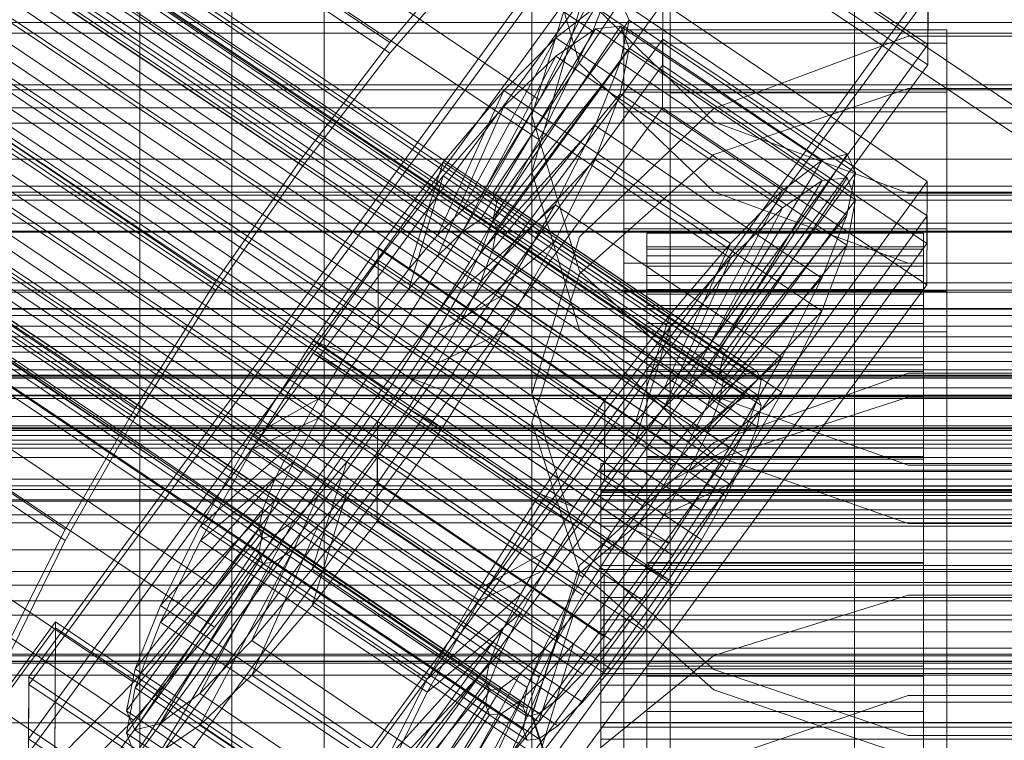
# Model space of a CAD drawing. Header units: millimetres. Extents: x -4738 to 65662, y -68080 to 6847.
# Tile 211 of 256: x -173 to -130, y -34553 to -34522. Entities that reach past the tile are written whole.
import ezdxf

# ---------------------------------------------------------------- set-up
doc = ezdxf.new("R2010")
doc.units = ezdxf.units.MM
for name, color, linetype, lineweight in [('COTAS_O', 1, 'Continuous', 0), ('COTAS_P', 1, 'Continuous', 0), ('frontal_briquetadora', 7, 'Continuous', 0), ('frontal_C01', 7, 'Continuous', 0), ('frontal_C02', 7, 'Continuous', 0), ('frontal_C03', 7, 'Continuous', 0), ('frontal_C04', 7, 'Continuous', 0), ('frontal_mezcladora', 7, 'Continuous', 0), ('frontal_secador', 7, 'Continuous', 0)]:
    doc.layers.add(name, color=color, linetype=linetype, lineweight=lineweight)
doc.dimstyles.new('R19_100', dxfattribs={"dimtxt": 250, "dimasz": 150, "dimexe": 150, "dimexo": 80, "dimgap": 100, "dimtad": 1, "dimtih": 1, "dimtoh": 1, "dimdsep": 46, "dimcen": 0.09, "dimadec": 0, "dimazin": 0, "dimtfac": 1, "dimtdec": 4, "dimtofl": 0, "dimtmove": 0, "dimatfit": 3, "dimfxl": 1, "dimtolj": 1, "dimtzin": 0, "dimarcsym": 0})

# ---------------------------------------------------------------- blocks, each defined once
blk = doc.blocks.new('DIM_R31_49')
at = {"layer": 'COTAS_P'}
for p, q in [((-150, -32300), (550, -32300)), ((550, -32300), (505, -32450)), ((550, -34900), (550, -32300)), ((550, -32300), (595, -32450)), ((550, -34900), (505, -34750)), ((550, -34900), (595, -34750)), ((-150, -34900), (550, -34900))]:
    blk.add_line(p, q, dxfattribs=at)
blk.add_text('2600 P', height=250, rotation=90, dxfattribs=at).set_placement((450, -33600))
blk = doc.blocks.new('DIM_R31_51')
at = {"layer": 'COTAS_O'}
for p, q in [((-650, -33700), (50, -33700)), ((50, -33700), (5, -33850)), ((50, -34900), (50, -33700)), ((50, -33700), (95, -33850)), ((50, -34900), (5, -34750)), ((50, -34900), (95, -34750)), ((-650, -34900), (50, -34900))]:
    blk.add_line(p, q, dxfattribs=at)
blk.add_text('1200 O', height=250, rotation=90, dxfattribs=at).set_placement((-50, -34300))
blk = doc.blocks.new('DIM_R31_52')
at = {"layer": 'COTAS_O'}
for p, q in [((-650, -34200), (-500, -34155)), ((650, -34200), (500, -34155)), ((-650, -34900), (-650, -34200)), ((-650, -34200), (650, -34200)), ((-650, -34200), (-500, -34245)), ((650, -34200), (500, -34245)), ((650, -34900), (650, -34200))]:
    blk.add_line(p, q, dxfattribs=at)
blk.add_text('1300 O', height=250, dxfattribs=at).set_placement((0, -34100))
blk = doc.blocks.new('DIM_R31_57')
at = {"layer": 'COTAS_P'}
for p, q in [((-305, -34680), (395, -34680)), ((395, -34680), (350, -34830)), ((395, -36000), (395, -34680)), ((395, -34680), (440, -34830)), ((395, -36000), (350, -35850)), ((395, -36000), (440, -35850)), ((-305, -36000), (395, -36000))]:
    blk.add_line(p, q, dxfattribs=at)
blk.add_text('1320 P', height=250, rotation=90, dxfattribs=at).set_placement((295, -35340))

msp = doc.modelspace()

# ---------------------------------------------------------------- linework, layer by layer
at = {"layer": 'frontal_briquetadora'}
for p, q in [((-164, -34454.149), (-164, -34674)), ((-160, -34674), (-160, -34454.149)), ((-160, -34478.149), (-160, -34698)), ((-160, -34703.142), (-160, -34483.291)), ((-160, -34483.291), (-160, -34691.652)), ((-160, -34698.08), (-160, -34489.719)), ((-160, -34489.719), (-160, -34692.717)), ((-168, -34689.16), (-168, -34492.29)), ((-164, -34695.288), (-164, -34492.29)), ((-160, -34695.288), (-160, -34492.29)), ((-160, -34492.29), (-160, -34689.16)), ((-168, -34497.432), (-168, -34694.302)), ((-160, -34694.302), (-160, -34497.432)), ((-160, -34526.043), (-160, -34510.982)), ((-160, -34524.321), (-160, -34513.861)), ((-160, -34514.607), (-160, -34530.029)), ((-160, -34515.062), (-160, -34529.165)), ((-160, -34515.099), (-160, -34530.501)), ((-160, -34530.972), (-160, -34515.589)), ((-160, -34516.984), (-160, -34526.011)), ((-151, -34517.123), (-151, -34528.769)), ((-151, -34517.123), (-148.92, -34524.071)), ((-151, -34526.331), (-148.92, -34519.58)), ((-143.094, -34526.603), (-148.92, -34520.952)), ((-160, -34521.811), (-160, -34531.565)), ((-151, -34528.769), (-148.92, -34521.752)), ((-134.674, -34522.89), (-143.094, -34526.023)), ((-125.326, -34522.89), (-134.674, -34522.89)), ((-148.92, -34524.071), (-143.093, -34529.643)), ((-160, -34528.587), (-160, -34524.321)), ((-143.093, -34528.025), (-134.673, -34525.158)), ((-134.673, -34525.158), (-125.327, -34525.158)), ((-160, -34526.011), (-160, -34528.587)), ((-160, -34536.502), (-160, -34526.043)), ((-143.094, -34526.023), (-148.92, -34531.596)), ((-151, -34526.331), (-151, -34538.419)), ((-148.92, -34533.082), (-151, -34526.331)), ((-134.674, -34529.704), (-143.094, -34526.603)), ((-148.92, -34533.192), (-143.093, -34528.025)), ((-148.92, -34535.648), (-151, -34528.769)), ((-160, -34529.165), (-160, -34538.192)), ((-143.093, -34529.643), (-134.673, -34532.735)), ((-125.326, -34529.704), (-134.674, -34529.704)), ((195, -34530), (-195, -34530)), ((-160, -34530.029), (-160, -34544.797)), ((-160, -34530.501), (-160, -34545.247)), ((-160, -34545.697), (-160, -34530.972)), ((-160, -34531.565), (-160, -34534.991)), ((-148.92, -34531.596), (-151, -34538.419)), ((-143.093, -34538.496), (-148.92, -34533.082)), ((-134.673, -34532.735), (-125.327, -34532.735)), ((-151, -34539.635), (-148.92, -34533.192)), ((-143.094, -34541.066), (-148.92, -34535.648)), ((-160, -34540.768), (-160, -34536.502)), ((195, -34537), (-195, -34537)), ((-134.674, -34537.508), (-143.094, -34540.51)), ((-125.326, -34537.508), (-134.674, -34537.508)), ((-160, -34538.192), (-160, -34540.768)), ((-151, -34538.419), (-148.92, -34545.1)), ((-134.673, -34541.501), (-143.093, -34538.496)), ((-134.673, -34538.552), (-143.093, -34541.275)), ((-125.327, -34538.552), (-134.673, -34538.552)), ((-151, -34539.635), (-151, -34552.363)), ((-151, -34539.635), (-148.92, -34546.078)), ((-143.094, -34540.51), (-148.92, -34545.844)), ((-134.674, -34544.034), (-143.094, -34541.066)), ((-143.093, -34541.275), (-148.92, -34546.182)), ((-125.327, -34541.501), (-134.673, -34541.501)), ((-125.326, -34544.034), (-134.674, -34544.034)), ((-160, -34544.797), (-160, -34558.872)), ((-148.92, -34545.1), (-143.094, -34550.353)), ((-160, -34545.247), (-160, -34559.3)), ((-160, -34559.728), (-160, -34545.697)), ((-148.92, -34545.844), (-151, -34552.363)), ((-148.92, -34546.182), (-151, -34552.301)), ((-148.92, -34546.078), (-143.093, -34551.244)), ((-143.093, -34549.754), (-134.673, -34547.13)), ((-134.673, -34547.13), (-125.327, -34547.13)), ((-148.92, -34554.481), (-143.093, -34549.754)), ((-143.094, -34550.353), (-134.674, -34553.23)), ((-143.094, -34554.358), (-134.674, -34551.493)), ((-143.093, -34551.244), (-134.673, -34554.112)), ((-134.674, -34551.493), (-125.326, -34551.493)), ((-151, -34552.301), (-151, -34565.638)), ((-151, -34552.301), (-148.92, -34558.42)), ((-148.92, -34558.731), (-151, -34552.363)), ((-134.674, -34553.23), (-125.326, -34553.23))]:
    msp.add_line(p, q, dxfattribs=at)
at = {"layer": 'frontal_C01'}
for p, q in [((-355.53, -34393.324), (-141.731, -34537.552)), ((-355.017, -34393.2), (-141.218, -34537.429)), ((-354.844, -34393.587), (-141.045, -34537.815)), ((-356.348, -34393.95), (-142.549, -34538.178)), ((-355.022, -34394.456), (-141.224, -34538.685)), ((-357.415, -34395.034), (-143.617, -34539.262)), ((-355.541, -34395.751), (-141.742, -34539.979)), ((-358.659, -34396.503), (-144.861, -34540.732)), ((-356.363, -34397.381), (-142.565, -34541.61)), ((-146.196, -34542.486), (-359.995, -34398.258)), ((-341.461, -34398.832), (-157.152, -34523.166)), ((-357.434, -34399.237), (-143.635, -34543.465)), ((-361.332, -34400.177), (-147.533, -34544.406)), ((-358.68, -34401.191), (-144.881, -34545.419)), ((-334.981, -34401.309), (-150.672, -34525.644)), ((-362.578, -34402.132), (-148.779, -34546.36)), ((-360.017, -34403.111), (-146.218, -34547.339)), ((-363.648, -34403.987), (-149.85, -34548.216)), ((-160.922, -34528.118), (-345.231, -34403.783)), ((-361.352, -34404.865), (-147.554, -34549.093)), ((-364.471, -34405.618), (-150.672, -34549.846)), ((-362.596, -34406.335), (-148.798, -34550.563)), ((-338.003, -34406.546), (-153.694, -34530.881)), ((-364.989, -34406.912), (-151.191, -34551.14)), ((-363.664, -34407.419), (-149.865, -34551.647)), ((-365.168, -34407.782), (-151.369, -34552.01)), ((-364.995, -34408.168), (-151.196, -34552.396)), ((-364.482, -34408.044), (-150.683, -34552.273)), ((-349.002, -34409.201), (-164.693, -34533.535)), ((-341.52, -34412.061), (-157.211, -34536.396)), ((-352.519, -34414.716), (-168.21, -34539.051)), ((-345.291, -34417.479), (-160.982, -34541.814)), ((-355.541, -34419.953), (-171.232, -34544.288)), ((-349.061, -34422.43), (-164.752, -34546.765)), ((-352.572, -34426.577), (-168.263, -34550.912)), ((-355.584, -34429.638), (-171.275, -34553.972)), ((-228.298, -34459.66), (-130, -34525.972)), ((-172.809, -34550.677), (-145.277, -34512.823)), ((-145.289, -34515.519), (-172.821, -34553.374)), ((-133.821, -34523.256), (-145.289, -34515.519)), ((-157.152, -34523.166), (-153.641, -34519.019)), ((-133.809, -34520.559), (-161.341, -34558.414)), ((-133.809, -34520.559), (-133.821, -34523.256)), ((-148.35, -34521.042), (-150.672, -34525.644)), ((-172.847, -34559.305), (-145.315, -34521.451)), ((-152.686, -34529.692), (-147.143, -34521.377)), ((-147.143, -34521.377), (-137.313, -34528.008)), ((-146.777, -34522.192), (-147.143, -34521.377)), ((-145.327, -34524.147), (-145.315, -34521.451)), ((-145.315, -34521.451), (-133.847, -34529.187)), ((-153.199, -34529.816), (-148.226, -34521.638)), ((-148.226, -34521.638), (-149.953, -34522.959)), ((-148.226, -34521.638), (-138.396, -34528.269)), ((-152.513, -34530.078), (-146.777, -34522.192)), ((-147.155, -34524.029), (-146.777, -34522.192)), ((-146.777, -34522.192), (-136.948, -34528.823)), ((-147, -34525.318), (-147, -34522.621)), ((-147, -34522.621), (-133, -34522.621)), ((-147, -34568.844), (-147, -34522.621)), ((-133, -34522.621), (-133, -34525.318)), ((-133, -34522.621), (-133, -34568.844)), ((-161.353, -34561.11), (-133.821, -34523.256)), ((-160.922, -34528.118), (-157.152, -34523.166)), ((-154.017, -34530.441), (-149.953, -34522.959)), ((-149.953, -34522.959), (-152.207, -34525.248)), ((-149.953, -34522.959), (-140.123, -34529.59)), ((-145.327, -34524.147), (-172.859, -34562.001)), ((-152.692, -34530.948), (-147.155, -34524.029)), ((-148.249, -34526.761), (-147.155, -34524.029)), ((-147.155, -34524.029), (-137.325, -34530.66)), ((-133.859, -34531.883), (-145.327, -34524.147)), ((-155.085, -34531.526), (-152.207, -34525.248)), ((-152.207, -34525.248), (-154.833, -34528.35)), ((-152.207, -34525.248), (-142.377, -34531.879)), ((-133, -34525.318), (-147, -34525.318)), ((-147, -34525.318), (-147, -34571.54)), ((-133, -34571.54), (-133, -34525.318)), ((-150.672, -34525.644), (-153.694, -34530.881)), ((-153.21, -34532.243), (-148.249, -34526.761)), ((-149.985, -34530.203), (-148.249, -34526.761)), ((-148.249, -34526.761), (-138.419, -34533.392)), ((-137.313, -34528.008), (-142.856, -34536.323)), ((-138.396, -34528.269), (-137.313, -34528.008)), ((-137.313, -34528.008), (-136.948, -34528.823)), ((-164.693, -34533.535), (-160.922, -34528.118)), ((-154.833, -34528.35), (-157.653, -34532.053)), ((-156.329, -34532.995), (-154.833, -34528.35)), ((-154.833, -34528.35), (-145.003, -34534.981)), ((-138.396, -34528.269), (-143.369, -34536.447)), ((-140.123, -34529.59), (-138.396, -34528.269)), ((-136.948, -34528.823), (-142.683, -34536.71)), ((-136.948, -34528.823), (-137.325, -34530.66)), ((-133.847, -34529.187), (-161.379, -34567.042)), ((-133.847, -34529.187), (-133.859, -34531.883)), ((-153.199, -34529.816), (-152.686, -34529.692)), ((-142.856, -34536.323), (-152.686, -34529.692)), ((-152.686, -34529.692), (-152.513, -34530.078)), ((-140.123, -34529.59), (-144.188, -34537.073)), ((-142.377, -34531.879), (-140.123, -34529.59)), ((-154.017, -34530.441), (-153.199, -34529.816)), ((-143.369, -34536.447), (-153.199, -34529.816)), ((-152.513, -34530.078), (-152.692, -34530.948)), ((-142.683, -34536.71), (-152.513, -34530.078)), ((-155.085, -34531.526), (-154.017, -34530.441)), ((-154.033, -34533.873), (-149.985, -34530.203)), ((-144.188, -34537.073), (-154.017, -34530.441)), ((-152.246, -34534.121), (-149.985, -34530.203)), ((-149.985, -34530.203), (-140.156, -34536.834)), ((-153.694, -34530.881), (-157.211, -34536.396)), ((-152.692, -34530.948), (-153.21, -34532.243)), ((-142.862, -34537.58), (-152.692, -34530.948)), ((-137.325, -34530.66), (-142.862, -34537.58)), ((-137.325, -34530.66), (-138.419, -34533.392)), ((430, -34531.343), (-430, -34531.343)), ((-147, -34533.945), (-147, -34531.249)), ((-147, -34531.249), (-133, -34531.249)), ((-147, -34577.472), (-147, -34531.249)), ((-146, -34541.432), (-146, -34531.433)), ((-146, -34531.433), (-146, -34532.025)), ((-146, -34531.433), (-134, -34531.433)), ((-146, -34532.135), (-146, -34531.433)), ((-134, -34532.025), (-134, -34531.433)), ((-134, -34531.433), (-134, -34541.432)), ((-134, -34531.433), (-134, -34532.135)), ((-133, -34531.249), (-133, -34533.945)), ((-133, -34531.249), (-133, -34577.472)), ((-156.329, -34532.995), (-155.085, -34531.526)), ((-145.255, -34538.157), (-155.085, -34531.526)), ((-161.391, -34569.738), (-133.859, -34531.883)), ((-157.653, -34532.053), (-160.474, -34536.106)), ((-157.653, -34532.053), (-157.665, -34534.75)), ((-147.823, -34538.685), (-157.653, -34532.053)), ((-153.21, -34532.243), (-154.033, -34533.873)), ((-143.38, -34538.874), (-153.21, -34532.243)), ((-146, -34541.713), (-146, -34532.025)), ((-146, -34532.025), (-146, -34533.872)), ((-146, -34532.025), (-134, -34532.025)), ((-146, -34541.765), (-146, -34532.135)), ((-146, -34532.135), (-134, -34532.135)), ((-146, -34534.085), (-146, -34532.135)), ((-142.377, -34531.879), (-145.255, -34538.157)), ((-145.003, -34534.981), (-142.377, -34531.879)), ((-134, -34533.872), (-134, -34532.025)), ((-134, -34532.025), (-134, -34541.713)), ((-134, -34532.135), (-134, -34541.765)), ((-134, -34532.135), (-134, -34534.085)), ((-157.665, -34534.75), (-156.329, -34532.995)), ((-146.499, -34539.626), (-156.329, -34532.995)), ((-168.21, -34539.051), (-164.693, -34533.535)), ((-138.419, -34533.392), (-143.38, -34538.874)), ((-138.419, -34533.392), (-140.156, -34536.834)), ((-154.033, -34533.873), (-155.103, -34535.729)), ((-144.203, -34540.504), (-154.033, -34533.873)), ((-133, -34533.945), (-147, -34533.945)), ((-147, -34533.945), (-147, -34580.168)), ((-146, -34542.588), (-146, -34533.872)), ((-146, -34533.872), (-146, -34536.847)), ((-146, -34533.872), (-134, -34533.872)), ((-134, -34536.847), (-134, -34533.872)), ((-134, -34533.872), (-134, -34542.588)), ((-133, -34580.168), (-133, -34533.945)), ((-155.103, -34535.729), (-152.246, -34534.121)), ((-154.877, -34538.246), (-152.246, -34534.121)), ((-152.246, -34534.121), (-142.416, -34540.752)), ((-146, -34542.688), (-146, -34534.085)), ((-146, -34534.085), (-134, -34534.085)), ((-146, -34537.148), (-146, -34534.085)), ((-134, -34534.085), (-134, -34542.688)), ((-134, -34534.085), (-134, -34537.148)), ((-159.001, -34536.669), (-157.665, -34534.75)), ((-157.665, -34534.75), (-147.835, -34541.381)), ((-147.823, -34538.685), (-145.003, -34534.981)), ((-145.003, -34534.981), (-146.499, -34539.626)), ((-160.474, -34536.106), (-163.105, -34540.232)), ((-159.001, -34536.669), (-160.474, -34536.106)), ((-160.474, -34536.106), (-150.644, -34542.737)), ((-155.103, -34535.729), (-156.35, -34537.683)), ((-145.274, -34542.36), (-155.103, -34535.729)), ((430, -34536.343), (-430, -34536.343)), ((-157.211, -34536.396), (-160.982, -34541.814)), ((-143.369, -34536.447), (-144.188, -34537.073)), ((-142.856, -34536.323), (-143.369, -34536.447)), ((-142.683, -34536.71), (-142.856, -34536.323)), ((-160.247, -34538.624), (-159.001, -34536.669)), ((-149.171, -34543.301), (-159.001, -34536.669)), ((-146, -34543.997), (-146, -34536.847)), ((-146, -34536.847), (-146, -34540.748)), ((-146, -34536.847), (-134, -34536.847)), ((-140.156, -34536.834), (-144.203, -34540.504)), ((-142.862, -34537.58), (-142.683, -34536.71)), ((-140.156, -34536.834), (-142.416, -34540.752)), ((-134, -34540.748), (-134, -34536.847)), ((-134, -34536.847), (-134, -34543.997)), ((-146, -34544.139), (-146, -34537.148)), ((-146, -34537.148), (-134, -34537.148)), ((-146, -34541.116), (-146, -34537.148)), ((-144.188, -34537.073), (-145.255, -34538.157)), ((-134, -34537.148), (-134, -34544.139)), ((-134, -34537.148), (-134, -34541.116)), ((-156.35, -34537.683), (-157.686, -34539.603)), ((-156.35, -34537.683), (-154.877, -34538.246)), ((-146.52, -34544.314), (-156.35, -34537.683)), ((-143.38, -34538.874), (-142.862, -34537.58)), ((-142.549, -34538.178), (-141.731, -34537.552)), ((-141.731, -34537.552), (-141.218, -34537.429)), ((-141.045, -34537.815), (-141.224, -34538.685)), ((-141.218, -34537.429), (-141.045, -34537.815)), ((-157.698, -34542.299), (-154.877, -34538.246)), ((-154.877, -34538.246), (-145.047, -34544.877)), ((-145.255, -34538.157), (-146.499, -34539.626)), ((-143.617, -34539.262), (-142.549, -34538.178)), ((-160.247, -34538.624), (-163.105, -34540.232)), ((-161.318, -34540.479), (-160.247, -34538.624)), ((-150.417, -34545.255), (-160.247, -34538.624)), ((-150.644, -34542.737), (-147.823, -34538.685)), ((-147.835, -34541.381), (-147.823, -34538.685)), ((-141.224, -34538.685), (-141.742, -34539.979)), ((-171.232, -34544.288), (-168.21, -34539.051)), ((-144.203, -34540.504), (-143.38, -34538.874)), ((-144.861, -34540.732), (-143.617, -34539.262)), ((-157.686, -34539.603), (-159.022, -34541.357)), ((-157.686, -34539.603), (-157.698, -34542.299)), ((-147.856, -34546.234), (-157.686, -34539.603)), ((-146.499, -34539.626), (-147.835, -34541.381)), ((-141.742, -34539.979), (-142.565, -34541.61)), ((-163.105, -34540.232), (-165.365, -34544.149)), ((-163.105, -34540.232), (-153.275, -34546.863)), ((-161.318, -34540.479), (-165.365, -34544.149)), ((-162.14, -34542.11), (-161.318, -34540.479)), ((-151.488, -34547.11), (-161.318, -34540.479)), ((-146.196, -34542.486), (-144.861, -34540.732)), ((-146, -34545.845), (-146, -34540.748)), ((-146, -34540.748), (-146, -34545.309)), ((-146, -34540.748), (-134, -34540.748)), ((-145.274, -34542.36), (-144.203, -34540.504)), ((-142.416, -34540.752), (-145.274, -34542.36)), ((-142.416, -34540.752), (-145.047, -34544.877)), ((-134, -34545.309), (-134, -34540.748)), ((-134, -34540.748), (-134, -34545.845)), ((-146, -34546.019), (-146, -34541.116)), ((-146, -34541.116), (-134, -34541.116)), ((-146, -34545.72), (-146, -34541.116)), ((-134, -34541.116), (-134, -34546.019)), ((-134, -34541.116), (-134, -34545.72)), ((-159.022, -34541.357), (-160.518, -34546.002)), ((-159.022, -34541.357), (-160.266, -34542.826)), ((-149.192, -34547.988), (-159.022, -34541.357)), ((-147.835, -34541.381), (-149.171, -34543.301)), ((-148, -34541.765), (-148, -34541.432)), ((-148, -34541.432), (-148, -34541.713)), ((-148, -34541.432), (148, -34541.432)), ((-146, -34541.713), (-146, -34541.432)), ((-134, -34541.432), (-146, -34541.432)), ((-146, -34541.432), (-146, -34541.765)), ((-142.565, -34541.61), (-143.635, -34543.465)), ((-134, -34541.432), (-134, -34541.713)), ((-134, -34541.765), (-134, -34541.432)), ((-162.14, -34542.11), (-167.102, -34547.591)), ((-160.982, -34541.814), (-164.752, -34546.765)), ((-162.659, -34543.404), (-162.14, -34542.11)), ((-152.311, -34548.741), (-162.14, -34542.11)), ((-148, -34541.713), (-148, -34542.588)), ((-148, -34541.713), (148, -34541.713)), ((-148, -34542.688), (-148, -34541.765)), ((-148, -34541.765), (148, -34541.765)), ((-146, -34542.588), (-146, -34541.713)), ((-134, -34541.713), (-146, -34541.713)), ((-134, -34541.765), (-146, -34541.765)), ((-146, -34541.765), (-146, -34542.688)), ((-134, -34541.713), (-134, -34542.588)), ((-134, -34542.688), (-134, -34541.765)), ((-160.518, -34546.002), (-157.698, -34542.299)), ((-157.698, -34542.299), (-147.868, -34548.93)), ((-147.533, -34544.406), (-146.196, -34542.486)), ((-146.52, -34544.314), (-145.274, -34542.36)), ((-160.266, -34542.826), (-163.144, -34549.105)), ((-160.266, -34542.826), (-161.333, -34543.911)), ((-150.436, -34549.458), (-160.266, -34542.826)), ((-153.275, -34546.863), (-150.644, -34542.737)), ((-150.644, -34542.737), (-149.171, -34543.301)), ((-148, -34542.588), (-148, -34543.997)), ((-148, -34542.588), (148, -34542.588)), ((-148, -34544.139), (-148, -34542.688)), ((-148, -34542.688), (148, -34542.688)), ((-146, -34543.997), (-146, -34542.588)), ((-134, -34542.588), (-146, -34542.588)), ((-134, -34542.688), (-146, -34542.688)), ((-146, -34542.688), (-146, -34544.139)), ((-134, -34542.588), (-134, -34543.997)), ((-134, -34544.139), (-134, -34542.688)), ((-149.171, -34543.301), (-150.417, -34545.255)), ((-162.659, -34543.404), (-168.196, -34550.324)), ((-162.837, -34544.274), (-162.659, -34543.404)), ((-152.829, -34550.035), (-162.659, -34543.404)), ((-143.635, -34543.465), (-144.881, -34545.419)), ((-165.365, -34544.149), (-167.102, -34547.591)), ((-161.333, -34543.911), (-165.397, -34551.394)), ((-165.365, -34544.149), (-155.535, -34550.78)), ((-161.333, -34543.911), (-162.151, -34544.536)), ((-151.503, -34550.542), (-161.333, -34543.911)), ((-148, -34543.997), (-148, -34545.845)), ((-148, -34543.997), (148, -34543.997)), ((-148, -34546.019), (-148, -34544.139)), ((-148, -34544.139), (148, -34544.139)), ((-146, -34545.845), (-146, -34543.997)), ((-134, -34543.997), (-146, -34543.997)), ((-134, -34544.139), (-146, -34544.139)), ((-146, -34544.139), (-146, -34546.019)), ((-134, -34543.997), (-134, -34545.845)), ((-134, -34546.019), (-134, -34544.139)), ((-173.554, -34548.889), (-171.232, -34544.288)), ((-162.837, -34544.274), (-168.573, -34552.16)), ((-162.664, -34544.66), (-168.208, -34552.975)), ((-162.151, -34544.536), (-167.125, -34552.714)), ((-162.664, -34544.66), (-162.837, -34544.274)), ((-153.008, -34550.905), (-162.837, -34544.274)), ((-162.151, -34544.536), (-162.664, -34544.66)), ((-152.835, -34551.291), (-162.664, -34544.66)), ((-152.321, -34551.167), (-162.151, -34544.536)), ((-148.779, -34546.36), (-147.533, -34544.406)), ((-147.856, -34546.234), (-146.52, -34544.314)), ((-145.047, -34544.877), (-146.52, -34544.314)), ((-145.047, -34544.877), (-147.868, -34548.93)), ((-153.275, -34546.863), (-150.417, -34545.255)), ((-150.417, -34545.255), (-151.488, -34547.11)), ((-144.881, -34545.419), (-146.218, -34547.339)), ((-146, -34545.309), (-146, -34548.005)), ((-134, -34545.309), (-146, -34545.309)), ((-146, -34545.309), (-146, -34550.219)), ((-134, -34548.005), (-134, -34545.309)), ((-134, -34550.219), (-134, -34545.309)), ((-148, -34545.845), (-148, -34548.005)), ((-148, -34545.845), (148, -34545.845)), ((-146, -34548.2), (-146, -34545.72)), ((-146, -34545.72), (-134, -34545.72)), ((-146, -34550.644), (-146, -34545.72)), ((-146, -34548.005), (-146, -34545.845)), ((-134, -34545.845), (-146, -34545.845)), ((-134, -34545.72), (-134, -34548.2)), ((-134, -34545.72), (-134, -34550.644)), ((-134, -34545.845), (-134, -34548.005)), ((-163.144, -34549.105), (-160.518, -34546.002)), ((-160.518, -34546.002), (-150.688, -34552.634)), ((-149.85, -34548.216), (-148.779, -34546.36)), ((-149.192, -34547.988), (-147.856, -34546.234)), ((-148, -34548.2), (-148, -34546.019)), ((-148, -34546.019), (148, -34546.019)), ((-147.868, -34548.93), (-147.856, -34546.234)), ((-134, -34546.019), (-146, -34546.019)), ((-146, -34546.019), (-146, -34548.2)), ((-134, -34548.2), (-134, -34546.019)), ((-164.752, -34546.765), (-168.263, -34550.912)), ((-155.535, -34550.78), (-153.275, -34546.863)), ((-155.535, -34550.78), (-151.488, -34547.11)), ((-151.488, -34547.11), (-152.311, -34548.741)), ((-167.102, -34547.591), (-168.196, -34550.324)), ((-167.102, -34547.591), (-157.272, -34554.223)), ((-146.218, -34547.339), (-147.554, -34549.093)), ((-150.688, -34552.634), (-149.192, -34547.988)), ((-150.436, -34549.458), (-149.192, -34547.988)), ((-148, -34548.005), (-148, -34550.331)), ((148, -34548.005), (-148, -34548.005)), ((-146, -34548.005), (-134, -34548.005)), ((-146, -34550.331), (-146, -34548.005)), ((-134, -34548.005), (-134, -34550.331)), ((-177.394, -34556.178), (-171.658, -34548.291)), ((-171.715, -34561.233), (-171.658, -34548.291)), ((-171.658, -34548.291), (-160.19, -34556.028)), ((-150.672, -34549.846), (-149.85, -34548.216)), ((-148, -34550.532), (-148, -34548.2)), ((-148, -34548.2), (148, -34548.2)), ((-134, -34548.2), (-146, -34548.2)), ((-146, -34548.2), (-146, -34550.532)), ((-134, -34550.532), (-134, -34548.2)), ((-157.272, -34554.223), (-152.311, -34548.741)), ((-152.311, -34548.741), (-152.829, -34550.035)), ((-147.868, -34548.93), (-150.688, -34552.634)), ((-165.397, -34551.394), (-163.144, -34549.105)), ((-163.144, -34549.105), (-153.314, -34555.736)), ((-147.554, -34549.093), (-148.798, -34550.563)), ((-153.314, -34555.736), (-150.436, -34549.458)), ((-151.503, -34550.542), (-150.436, -34549.458)), ((-158.366, -34556.955), (-152.829, -34550.035)), ((-152.829, -34550.035), (-153.008, -34550.905)), ((-151.191, -34551.14), (-150.672, -34549.846)), ((-146, -34550.331), (-146, -34550.219)), ((-146, -34550.219), (-146, -34555.143)), ((-146, -34550.219), (-134, -34550.219)), ((-134, -34555.143), (-134, -34550.219)), ((-134, -34550.219), (-134, -34550.331)), ((-168.196, -34550.324), (-168.573, -34552.16)), ((-168.196, -34550.324), (-158.366, -34556.955)), ((-155.567, -34558.025), (-151.503, -34550.542)), ((-152.321, -34551.167), (-151.503, -34550.542)), ((-148.798, -34550.563), (-149.865, -34551.647)), ((-148, -34550.331), (-148, -34552.664)), ((-148, -34550.331), (148, -34550.331)), ((-148, -34552.858), (-148, -34550.532)), ((-148, -34550.532), (148, -34550.532)), ((-146, -34552.664), (-146, -34550.331)), ((-134, -34550.331), (-146, -34550.331)), ((-146, -34550.532), (-146, -34550.644)), ((-134, -34550.532), (-146, -34550.532)), ((-146, -34550.532), (-146, -34552.858)), ((-146, -34550.644), (-134, -34550.644)), ((-146, -34555.554), (-146, -34550.644)), ((-134, -34550.331), (-134, -34552.664)), ((-134, -34550.644), (-134, -34550.532)), ((-134, -34552.858), (-134, -34550.532)), ((-134, -34550.644), (-134, -34555.554)), ((-172.809, -34550.677), (-172.821, -34553.374)), ((-161.341, -34558.414), (-172.809, -34550.677)), ((-168.263, -34550.912), (-171.275, -34553.972)), ((-158.743, -34558.791), (-153.008, -34550.905)), ((-157.272, -34554.223), (-155.535, -34550.78)), ((-153.008, -34550.905), (-152.835, -34551.291)), ((-167.125, -34552.714), (-165.397, -34551.394)), ((-165.397, -34551.394), (-155.567, -34558.025)), ((-158.378, -34559.607), (-152.835, -34551.291)), ((-157.295, -34559.345), (-152.321, -34551.167)), ((-152.835, -34551.291), (-152.321, -34551.167)), ((-151.369, -34552.01), (-151.191, -34551.14)), ((-149.865, -34551.647), (-150.683, -34552.273)), ((-168.573, -34552.16), (-168.208, -34552.975)), ((-168.573, -34552.16), (-158.743, -34558.791)), ((-151.196, -34552.396), (-151.369, -34552.01)), ((-150.683, -34552.273), (-151.196, -34552.396)), ((-168.208, -34552.975), (-167.125, -34552.714)), ((-167.125, -34552.714), (-157.295, -34559.345)), ((-150.688, -34552.634), (-153.314, -34555.736)), ((-148, -34552.664), (-148, -34554.844)), ((-148, -34552.664), (148, -34552.664)), ((-146, -34554.844), (-146, -34552.664)), ((-146, -34552.664), (-146, -34555.143)), ((-134, -34552.664), (-146, -34552.664)), ((-134, -34555.143), (-134, -34552.664)), ((-134, -34552.664), (-134, -34554.844)), ((-168.208, -34552.975), (-158.378, -34559.607)), ((-148, -34555.019), (-148, -34552.858)), ((-148, -34552.858), (148, -34552.858)), ((-146, -34552.858), (-146, -34555.554)), ((-134, -34552.858), (-146, -34552.858)), ((-146, -34552.858), (-146, -34555.019)), ((-134, -34555.554), (-134, -34552.858)), ((-134, -34555.019), (-134, -34552.858)), ((-172.821, -34553.374), (-161.353, -34561.11))]:
    msp.add_line(p, q, dxfattribs=at)
at = {"layer": 'frontal_C02'}
for p, q in [((-355.53, -34395.528), (-141.731, -34538.504)), ((-355.017, -34395.472), (-141.218, -34538.448)), ((-354.844, -34395.927), (-141.045, -34538.902)), ((-356.348, -34396.091), (-142.549, -34539.066)), ((-355.022, -34396.861), (-141.224, -34539.836)), ((-357.415, -34397.122), (-143.617, -34540.097)), ((-358.659, -34398.55), (-144.861, -34541.526)), ((-355.541, -34398.211), (-141.742, -34541.186)), ((-332.659, -34399.413), (-148.35, -34522.667)), ((-356.363, -34399.884), (-142.565, -34542.86)), ((-146.196, -34543.255), (-359.995, -34400.28)), ((-341.461, -34400.371), (-157.152, -34523.626)), ((-357.434, -34401.768), (-143.635, -34544.743)), ((-361.332, -34402.192), (-147.533, -34545.168)), ((-358.68, -34403.733), (-144.881, -34546.708)), ((-362.578, -34404.157), (-148.779, -34547.132)), ((-334.981, -34404.136), (-150.672, -34527.39)), ((-160.922, -34528.507), (-345.231, -34405.252)), ((-360.017, -34405.645), (-146.218, -34548.62)), ((-363.648, -34406.04), (-149.85, -34549.016)), ((-361.352, -34407.374), (-147.554, -34550.35)), ((-364.471, -34407.714), (-150.672, -34550.689)), ((-362.596, -34408.803), (-148.798, -34551.779)), ((-364.989, -34409.064), (-151.191, -34552.039)), ((-338.003, -34409.451), (-153.694, -34532.706)), ((-365.168, -34409.998), (-151.369, -34552.973)), ((-363.664, -34409.834), (-149.865, -34552.809)), ((-364.995, -34410.452), (-151.196, -34553.428)), ((-364.482, -34410.397), (-150.683, -34553.372)), ((-349.002, -34410.649), (-164.693, -34533.904)), ((-341.52, -34414.996), (-157.211, -34538.251)), ((-352.519, -34416.194), (-168.21, -34539.449)), ((-345.291, -34420.393), (-160.982, -34543.648)), ((-355.541, -34421.51), (-171.232, -34544.764)), ((-349.061, -34425.274), (-164.752, -34548.529)), ((-352.572, -34429.307), (-168.263, -34552.561)), ((-228.298, -34461.426), (-130, -34527.162)), ((-172.809, -34551.005), (-145.277, -34513.482)), ((-145.289, -34516.463), (-172.821, -34553.985)), ((-133.821, -34524.132), (-145.289, -34516.463)), ((-146.887, -34518.858), (-148.35, -34522.667)), ((-157.152, -34523.626), (-153.641, -34519.593)), ((-133.809, -34521.151), (-161.341, -34558.674)), ((-133.809, -34521.151), (-133.821, -34524.132)), ((-152.686, -34530.779), (-147.143, -34522.456)), ((-147.143, -34522.456), (-148.226, -34522.574)), ((-147.143, -34522.456), (-137.313, -34529.03)), ((-146.777, -34523.416), (-147.143, -34522.456)), ((-153.199, -34530.834), (-148.226, -34522.574)), ((-148.35, -34522.667), (-150.672, -34527.39)), ((-148.226, -34522.574), (-149.953, -34523.762)), ((-148.226, -34522.574), (-138.396, -34529.148)), ((-172.847, -34560.542), (-145.315, -34523.02)), ((-147, -34526.174), (-147, -34523.194)), ((-147, -34523.194), (-133, -34523.194)), ((-147, -34569.012), (-147, -34523.194)), ((-145.327, -34526), (-145.315, -34523.02)), ((-145.315, -34523.02), (-133.847, -34530.689)), ((-133, -34523.194), (-133, -34526.174)), ((-133, -34523.194), (-133, -34569.012)), ((-160.922, -34528.507), (-157.152, -34523.626)), ((-152.513, -34531.233), (-146.777, -34523.416)), ((-147.155, -34525.388), (-146.777, -34523.416)), ((-146.777, -34523.416), (-136.948, -34529.989)), ((-161.353, -34561.654), (-133.821, -34524.132)), ((-154.017, -34531.397), (-149.953, -34523.762)), ((-149.953, -34523.762), (-152.207, -34525.938)), ((-149.953, -34523.762), (-140.123, -34530.335)), ((-152.692, -34532.167), (-147.155, -34525.388)), ((-148.249, -34528.237), (-147.155, -34525.388)), ((-147.155, -34525.388), (-137.325, -34531.961)), ((-145.327, -34526), (-172.859, -34563.523)), ((-155.085, -34532.428), (-152.207, -34525.938)), ((-152.207, -34525.938), (-154.833, -34528.954)), ((-152.207, -34525.938), (-142.377, -34532.512)), ((-133, -34526.174), (-147, -34526.174)), ((-147, -34526.174), (-147, -34571.993)), ((-133.859, -34533.669), (-145.327, -34526)), ((-133, -34571.993), (-133, -34526.174)), ((-150.672, -34527.39), (-153.694, -34532.706)), ((-153.21, -34533.517), (-148.249, -34528.237)), ((-149.985, -34531.77), (-148.249, -34528.237)), ((-148.249, -34528.237), (-138.419, -34534.811)), ((-164.693, -34533.904), (-160.922, -34528.507)), ((-154.833, -34528.954), (-157.653, -34532.606)), ((-156.329, -34533.857), (-154.833, -34528.954)), ((-154.833, -34528.954), (-145.003, -34535.528)), ((-138.396, -34529.148), (-143.369, -34537.408)), ((-137.313, -34529.03), (-142.856, -34537.352)), ((-140.123, -34530.335), (-138.396, -34529.148)), ((-138.396, -34529.148), (-137.313, -34529.03)), ((-137.313, -34529.03), (-136.948, -34529.989)), ((-136.948, -34529.989), (-142.683, -34537.807)), ((-136.948, -34529.989), (-137.325, -34531.961)), ((-140.123, -34530.335), (-144.188, -34537.97)), ((-142.377, -34532.512), (-140.123, -34530.335)), ((-133.847, -34530.689), (-161.379, -34568.211)), ((-154.017, -34531.397), (-153.199, -34530.834)), ((-153.199, -34530.834), (-152.686, -34530.779)), ((-143.369, -34537.408), (-153.199, -34530.834)), ((-142.856, -34537.352), (-152.686, -34530.779)), ((-152.686, -34530.779), (-152.513, -34531.233)), ((-133.847, -34530.689), (-133.859, -34533.669)), ((-155.085, -34532.428), (-154.017, -34531.397)), ((-144.188, -34537.97), (-154.017, -34531.397)), ((-152.513, -34531.233), (-152.692, -34532.167)), ((-142.683, -34537.807), (-152.513, -34531.233)), ((-154.033, -34535.19), (-149.985, -34531.77)), ((-152.246, -34535.746), (-149.985, -34531.77)), ((-149.985, -34531.77), (-140.156, -34538.344)), ((-152.692, -34532.167), (-153.21, -34533.517)), ((-142.862, -34538.741), (-152.692, -34532.167)), ((-137.325, -34531.961), (-142.862, -34538.741)), ((-137.325, -34531.961), (-138.419, -34534.811)), ((-157.653, -34532.606), (-160.474, -34536.643)), ((-157.653, -34532.606), (-157.665, -34535.586)), ((-147.823, -34539.179), (-157.653, -34532.606)), ((-153.694, -34532.706), (-157.211, -34538.251)), ((-156.329, -34533.857), (-155.085, -34532.428)), ((-145.255, -34539.001), (-155.085, -34532.428)), ((-146, -34542.415), (-146, -34532.423)), ((-146, -34532.423), (-146, -34532.869)), ((-146, -34532.423), (-134, -34532.423)), ((-146, -34533.271), (-146, -34532.423)), ((-142.377, -34532.512), (-145.255, -34539.001)), ((-145.003, -34535.528), (-142.377, -34532.512)), ((-134, -34532.869), (-134, -34532.423)), ((-134, -34532.423), (-134, -34542.415)), ((-134, -34532.423), (-134, -34533.271)), ((-147, -34535.712), (-147, -34532.731)), ((-147, -34532.731), (-133, -34532.731)), ((-147, -34578.55), (-147, -34532.731)), ((-146, -34542.626), (-146, -34532.869)), ((-146, -34532.869), (-146, -34534.579)), ((-146, -34532.869), (-134, -34532.869)), ((-134, -34534.579), (-134, -34532.869)), ((-134, -34532.869), (-134, -34542.626)), ((-133, -34532.731), (-133, -34535.712)), ((-133, -34532.731), (-133, -34578.55)), ((-153.21, -34533.517), (-154.033, -34535.19)), ((-143.38, -34540.09), (-153.21, -34533.517)), ((-146, -34542.817), (-146, -34533.271)), ((-146, -34533.271), (-134, -34533.271)), ((-146, -34535.355), (-146, -34533.271)), ((-134, -34533.271), (-134, -34542.817)), ((-134, -34533.271), (-134, -34535.355)), ((-168.21, -34539.449), (-164.693, -34533.904)), ((-161.391, -34571.192), (-133.859, -34533.669)), ((-157.665, -34535.586), (-156.329, -34533.857)), ((-146.499, -34540.43), (-156.329, -34533.857)), ((-146, -34543.436), (-146, -34534.579)), ((-146, -34534.579), (-146, -34537.435)), ((-146, -34534.579), (-134, -34534.579)), ((-138.419, -34534.811), (-143.38, -34540.09)), ((-138.419, -34534.811), (-140.156, -34538.344)), ((-134, -34537.435), (-134, -34534.579)), ((-134, -34534.579), (-134, -34543.436)), ((-154.033, -34535.19), (-155.103, -34537.074)), ((-144.203, -34541.764), (-154.033, -34535.19)), ((-159.001, -34537.498), (-157.665, -34535.586)), ((-157.665, -34535.586), (-147.835, -34542.16)), ((-147.823, -34539.179), (-145.003, -34535.528)), ((-133, -34535.712), (-147, -34535.712)), ((-147, -34535.712), (-147, -34581.53)), ((-145.003, -34535.528), (-146.499, -34540.43)), ((-146, -34543.804), (-146, -34535.355)), ((-146, -34535.355), (-134, -34535.355)), ((-146, -34538.532), (-146, -34535.355)), ((-134, -34535.355), (-134, -34543.804)), ((-134, -34535.355), (-134, -34538.532)), ((-133, -34581.53), (-133, -34535.712)), ((-155.103, -34537.074), (-152.246, -34535.746)), ((-154.877, -34539.894), (-152.246, -34535.746)), ((-152.246, -34535.746), (-142.416, -34542.32)), ((-160.474, -34536.643), (-163.105, -34540.791)), ((-159.001, -34537.498), (-160.474, -34536.643)), ((-160.474, -34536.643), (-150.644, -34543.216)), ((-155.103, -34537.074), (-156.35, -34539.039)), ((-145.274, -34543.647), (-155.103, -34537.074)), ((-143.369, -34537.408), (-144.188, -34537.97)), ((-142.856, -34537.352), (-143.369, -34537.408)), ((-142.683, -34537.807), (-142.856, -34537.352)), ((-160.247, -34539.463), (-159.001, -34537.498)), ((-149.171, -34544.072), (-159.001, -34537.498)), ((-146, -34544.789), (-146, -34537.435)), ((-146, -34537.435), (-146, -34541.243)), ((-146, -34537.435), (-134, -34537.435)), ((-142.862, -34538.741), (-142.683, -34537.807)), ((-134, -34541.243), (-134, -34537.435)), ((-134, -34537.435), (-134, -34544.789)), ((-157.211, -34538.251), (-160.982, -34543.648)), ((-144.188, -34537.97), (-145.255, -34539.001)), ((-146, -34545.309), (-146, -34538.532)), ((-146, -34538.532), (-134, -34538.532)), ((-146, -34542.587), (-146, -34538.532)), ((-140.156, -34538.344), (-144.203, -34541.764)), ((-142.549, -34539.066), (-141.731, -34538.504)), ((-140.156, -34538.344), (-142.416, -34542.32)), ((-141.731, -34538.504), (-141.218, -34538.448)), ((-141.218, -34538.448), (-141.045, -34538.902)), ((-134, -34538.532), (-134, -34545.309)), ((-134, -34538.532), (-134, -34542.587)), ((-156.35, -34539.039), (-157.686, -34540.951)), ((-156.35, -34539.039), (-154.877, -34539.894)), ((-146.52, -34545.612), (-156.35, -34539.039)), ((-145.255, -34539.001), (-146.499, -34540.43)), ((-143.617, -34540.097), (-142.549, -34539.066)), ((-143.38, -34540.09), (-142.862, -34538.741)), ((-141.045, -34538.902), (-141.224, -34539.836)), ((-171.232, -34544.764), (-168.21, -34539.449)), ((-160.247, -34539.463), (-163.105, -34540.791)), ((-161.318, -34541.347), (-160.247, -34539.463)), ((-150.417, -34546.037), (-160.247, -34539.463)), ((-150.644, -34543.216), (-147.823, -34539.179)), ((-147.835, -34542.16), (-147.823, -34539.179)), ((-157.698, -34543.932), (-154.877, -34539.894)), ((-154.877, -34539.894), (-145.047, -34546.468)), ((-141.224, -34539.836), (-141.742, -34541.186)), ((-144.861, -34541.526), (-143.617, -34540.097)), ((-144.203, -34541.764), (-143.38, -34540.09)), ((-163.105, -34540.791), (-165.365, -34544.767)), ((-163.105, -34540.791), (-153.275, -34547.364)), ((-146.499, -34540.43), (-147.835, -34542.16)), ((-157.686, -34540.951), (-159.022, -34542.68)), ((-157.686, -34540.951), (-157.698, -34543.932)), ((-147.856, -34547.525), (-157.686, -34540.951)), ((-146, -34546.593), (-146, -34541.243)), ((-146, -34541.243), (-146, -34545.745)), ((-146, -34541.243), (-134, -34541.243)), ((-141.742, -34541.186), (-142.565, -34542.86)), ((-134, -34545.745), (-134, -34541.243)), ((-134, -34541.243), (-134, -34546.593)), ((-161.318, -34541.347), (-165.365, -34544.767)), ((-162.14, -34543.02), (-161.318, -34541.347)), ((-151.488, -34547.92), (-161.318, -34541.347)), ((-146.196, -34543.255), (-144.861, -34541.526)), ((-145.274, -34543.647), (-144.203, -34541.764)), ((-147.835, -34542.16), (-149.171, -34544.072)), ((-148, -34542.817), (-148, -34542.415)), ((-148, -34542.415), (-148, -34542.626)), ((-148, -34542.415), (148, -34542.415)), ((-146, -34542.626), (-146, -34542.415)), ((-134, -34542.415), (-146, -34542.415)), ((-146, -34542.415), (-146, -34542.817)), ((-142.416, -34542.32), (-145.274, -34543.647)), ((-142.416, -34542.32), (-145.047, -34546.468)), ((-134, -34542.415), (-134, -34542.626)), ((-134, -34542.817), (-134, -34542.415)), ((-159.022, -34542.68), (-160.518, -34547.583)), ((-159.022, -34542.68), (-160.266, -34544.109)), ((-149.192, -34549.254), (-159.022, -34542.68)), ((-148, -34542.626), (-148, -34543.436)), ((-148, -34542.626), (148, -34542.626)), ((-148, -34543.804), (-148, -34542.817)), ((-148, -34542.817), (148, -34542.817)), ((-146, -34547.23), (-146, -34542.587)), ((-146, -34542.587), (-134, -34542.587)), ((-146, -34547.244), (-146, -34542.587)), ((-146, -34543.436), (-146, -34542.626)), ((-134, -34542.626), (-146, -34542.626)), ((-134, -34542.817), (-146, -34542.817)), ((-146, -34542.817), (-146, -34543.804)), ((-142.565, -34542.86), (-143.635, -34544.743)), ((-134, -34542.587), (-134, -34547.23)), ((-134, -34542.587), (-134, -34547.244)), ((-134, -34542.626), (-134, -34543.436)), ((-134, -34543.804), (-134, -34542.817)), ((-162.14, -34543.02), (-167.102, -34548.3)), ((-162.659, -34544.37), (-162.14, -34543.02)), ((-152.311, -34549.594), (-162.14, -34543.02)), ((-153.275, -34547.364), (-150.644, -34543.216)), ((-150.644, -34543.216), (-149.171, -34544.072)), ((-147.533, -34545.168), (-146.196, -34543.255)), ((-160.982, -34543.648), (-164.752, -34548.529)), ((-148, -34543.436), (-148, -34544.789)), ((-148, -34543.436), (148, -34543.436)), ((-148, -34545.309), (-148, -34543.804)), ((-148, -34543.804), (148, -34543.804)), ((-146.52, -34545.612), (-145.274, -34543.647)), ((-146, -34544.789), (-146, -34543.436)), ((-134, -34543.436), (-146, -34543.436)), ((-134, -34543.804), (-146, -34543.804)), ((-146, -34543.804), (-146, -34545.309)), ((-134, -34543.436), (-134, -34544.789)), ((-134, -34545.309), (-134, -34543.804)), ((-160.266, -34544.109), (-163.144, -34550.599)), ((-160.266, -34544.109), (-161.333, -34545.14)), ((-160.518, -34547.583), (-157.698, -34543.932)), ((-150.436, -34550.683), (-160.266, -34544.109)), ((-157.698, -34543.932), (-147.868, -34550.505)), ((-149.171, -34544.072), (-150.417, -34546.037)), ((-162.659, -34544.37), (-168.196, -34551.149)), ((-162.837, -34545.304), (-162.659, -34544.37)), ((-152.829, -34550.944), (-162.659, -34544.37)), ((-173.554, -34549.488), (-171.232, -34544.764)), ((-165.365, -34544.767), (-167.102, -34548.3)), ((-165.365, -34544.767), (-155.535, -34551.34)), ((-148, -34544.789), (-148, -34546.593)), ((-148, -34544.789), (148, -34544.789)), ((-146, -34546.593), (-146, -34544.789)), ((-134, -34544.789), (-146, -34544.789)), ((-143.635, -34544.743), (-144.881, -34546.708)), ((-134, -34544.789), (-134, -34546.593)), ((-162.837, -34545.304), (-168.573, -34553.121)), ((-161.333, -34545.14), (-165.397, -34552.775)), ((-162.664, -34545.759), (-162.837, -34545.304)), ((-153.008, -34551.878), (-162.837, -34545.304)), ((-161.333, -34545.14), (-162.151, -34545.703)), ((-151.503, -34551.714), (-161.333, -34545.14)), ((-148.779, -34547.132), (-147.533, -34545.168)), ((-148, -34547.23), (-148, -34545.309)), ((-148, -34545.309), (148, -34545.309)), ((-134, -34545.309), (-146, -34545.309)), ((-146, -34545.309), (-146, -34547.23)), ((-134, -34547.23), (-134, -34545.309)), ((-162.664, -34545.759), (-168.208, -34554.081)), ((-162.151, -34545.703), (-167.125, -34553.963)), ((-162.151, -34545.703), (-162.664, -34545.759)), ((-152.835, -34552.332), (-162.664, -34545.759)), ((-152.321, -34552.276), (-162.151, -34545.703)), ((-147.856, -34547.525), (-146.52, -34545.612)), ((-145.047, -34546.468), (-146.52, -34545.612)), ((-146, -34545.745), (-146, -34548.725)), ((-134, -34545.745), (-146, -34545.745)), ((-146, -34545.745), (-146, -34550.632)), ((-134, -34548.725), (-134, -34545.745)), ((-134, -34550.632), (-134, -34545.745)), ((-153.275, -34547.364), (-150.417, -34546.037)), ((-150.417, -34546.037), (-151.488, -34547.92)), ((-148, -34546.593), (-148, -34548.725)), ((-148, -34546.593), (148, -34546.593)), ((-145.047, -34546.468), (-147.868, -34550.505)), ((-144.881, -34546.708), (-146.218, -34548.62)), ((-146, -34548.725), (-146, -34546.593)), ((-134, -34546.593), (-146, -34546.593)), ((-134, -34546.593), (-134, -34548.725)), ((-149.85, -34549.016), (-148.779, -34547.132)), ((-148, -34549.435), (-148, -34547.23)), ((-148, -34547.23), (148, -34547.23)), ((-134, -34547.23), (-146, -34547.23)), ((-146, -34547.23), (-146, -34549.435)), ((-146, -34549.435), (-146, -34547.244)), ((-146, -34547.244), (-134, -34547.244)), ((-146, -34552.184), (-146, -34547.244)), ((-134, -34549.435), (-134, -34547.23)), ((-134, -34547.244), (-134, -34549.435)), ((-134, -34547.244), (-134, -34552.184)), ((-163.144, -34550.599), (-160.518, -34547.583)), ((-160.518, -34547.583), (-150.688, -34554.156)), ((-155.535, -34551.34), (-153.275, -34547.364)), ((-149.192, -34549.254), (-147.856, -34547.525)), ((-147.868, -34550.505), (-147.856, -34547.525)), ((-155.535, -34551.34), (-151.488, -34547.92)), ((-151.488, -34547.92), (-152.311, -34549.594)), ((-167.102, -34548.3), (-168.196, -34551.149)), ((-167.102, -34548.3), (-157.272, -34554.873)), ((-177.394, -34556.364), (-171.658, -34548.547)), ((-171.715, -34562.853), (-171.658, -34548.547)), ((-171.658, -34548.547), (-160.19, -34556.216)), ((-164.752, -34548.529), (-168.263, -34552.561)), ((-148, -34548.725), (-148, -34551.04)), ((148, -34548.725), (-148, -34548.725)), ((-146.218, -34548.62), (-147.554, -34550.35)), ((-146, -34548.725), (-134, -34548.725)), ((-146, -34551.04), (-146, -34548.725)), ((-134, -34548.725), (-134, -34551.04)), ((-150.688, -34554.156), (-149.192, -34549.254)), ((-150.672, -34550.689), (-149.85, -34549.016)), ((-150.436, -34550.683), (-149.192, -34549.254)), ((-157.272, -34554.873), (-152.311, -34549.594)), ((-152.311, -34549.594), (-152.829, -34550.944)), ((-148, -34551.775), (-148, -34549.435)), ((-148, -34549.435), (148, -34549.435)), ((-134, -34549.435), (-146, -34549.435)), ((-146, -34549.435), (-146, -34551.775)), ((-134, -34551.775), (-134, -34549.435)), ((-165.397, -34552.775), (-163.144, -34550.599)), ((-163.144, -34550.599), (-153.314, -34557.173)), ((-147.868, -34550.505), (-150.688, -34554.156)), ((-147.554, -34550.35), (-148.798, -34551.779)), ((-146, -34551.04), (-146, -34550.632)), ((-146, -34550.632), (-146, -34555.571)), ((-146, -34550.632), (-134, -34550.632)), ((-134, -34555.571), (-134, -34550.632)), ((-134, -34550.632), (-134, -34551.04)), ((-172.809, -34551.005), (-172.821, -34553.985)), ((-161.341, -34558.674), (-172.809, -34551.005)), ((-158.366, -34557.723), (-152.829, -34550.944)), ((-153.314, -34557.173), (-150.436, -34550.683)), ((-152.829, -34550.944), (-153.008, -34551.878)), ((-151.503, -34551.714), (-150.436, -34550.683)), ((-151.191, -34552.039), (-150.672, -34550.689)), ((-148, -34551.04), (-148, -34553.38)), ((-148, -34551.04), (148, -34551.04)), ((-146, -34553.38), (-146, -34551.04)), ((-134, -34551.04), (-146, -34551.04)), ((-134, -34551.04), (-134, -34553.38)), ((-168.196, -34551.149), (-168.573, -34553.121)), ((-168.196, -34551.149), (-158.366, -34557.723)), ((-157.272, -34554.873), (-155.535, -34551.34)), ((-158.743, -34559.695), (-153.008, -34551.878)), ((-155.567, -34559.349), (-151.503, -34551.714)), ((-153.008, -34551.878), (-152.835, -34552.332)), ((-152.321, -34552.276), (-151.503, -34551.714)), ((-148.798, -34551.779), (-149.865, -34552.809)), ((-148, -34554.09), (-148, -34551.775)), ((-148, -34551.775), (148, -34551.775)), ((-146, -34551.775), (-146, -34552.184)), ((-134, -34551.775), (-146, -34551.775)), ((-146, -34551.775), (-146, -34554.09)), ((-134, -34552.184), (-134, -34551.775)), ((-134, -34554.09), (-134, -34551.775)), ((-158.378, -34560.654), (-152.835, -34552.332)), ((-157.295, -34560.536), (-152.321, -34552.276)), ((-152.835, -34552.332), (-152.321, -34552.276)), ((-151.369, -34552.973), (-151.191, -34552.039)), ((-146, -34552.184), (-134, -34552.184)), ((-146, -34557.071), (-146, -34552.184)), ((-134, -34552.184), (-134, -34557.071)), ((-168.263, -34552.561), (-171.275, -34555.471)), ((-167.125, -34553.963), (-165.397, -34552.775)), ((-165.397, -34552.775), (-155.567, -34559.349)), ((-168.573, -34553.121), (-168.208, -34554.081)), ((-168.573, -34553.121), (-158.743, -34559.695)), ((-151.196, -34553.428), (-151.369, -34552.973)), ((-149.865, -34552.809), (-150.683, -34553.372)), ((-150.683, -34553.372), (-151.196, -34553.428)), ((-148, -34553.38), (-148, -34555.585)), ((-148, -34553.38), (148, -34553.38)), ((-146, -34555.585), (-146, -34553.38)), ((-146, -34553.38), (-146, -34555.571)), ((-134, -34553.38), (-146, -34553.38)), ((-134, -34555.571), (-134, -34553.38)), ((-134, -34553.38), (-134, -34555.585))]:
    msp.add_line(p, q, dxfattribs=at)
at = {"layer": 'frontal_C03'}
for p, q in [((1250, -34522.296), (-1250, -34522.296)), ((1250, -34529.782), (-1250, -34529.782)), ((1250, -34531.387), (-1250, -34531.387)), ((1250, -34533.593), (-1250, -34533.593)), ((1250, -34533.909), (-1250, -34533.909)), ((1250, -34534.703), (-1250, -34534.703)), ((-1250, -34535.467), (1250, -34535.467)), ((1250, -34536.59), (-1250, -34536.59)), ((1250, -34537.355), (-1250, -34537.355)), ((1250, -34538.149), (-1250, -34538.149)), ((1496, -34538.493), (-1496, -34538.493)), ((1496, -34538.61), (-1496, -34538.61)), ((1250, -34538.465), (-1250, -34538.465)), ((1496, -34539.876), (-1496, -34539.876)), ((1496, -34540.211), (-1496, -34540.211)), ((-1250, -34541.168), (1250, -34541.168)), ((1496, -34542.551), (-1496, -34542.551)), ((1496, -34543.052), (-1496, -34543.052)), ((1250, -34543.061), (-1250, -34543.061)), ((-1496, -34546.109), (1496, -34546.109)), ((1496, -34546.701), (-1496, -34546.701)), ((1496, -34550.009), (-1496, -34550.009)), ((1496, -34550.601), (-1496, -34550.601))]:
    msp.add_line(p, q, dxfattribs=at)
at = {"layer": 'frontal_C04'}
for p, q in [((188, -34522.763), (-188, -34522.763)), ((225, -34525.221), (-225, -34525.221)), ((-225, -34528.221), (225, -34528.221)), ((225, -34529.389), (-225, -34529.389)), ((225, -34535.93), (-225, -34535.93)), ((188, -34537.67), (-188, -34537.67)), ((-225, -34539.787), (225, -34539.787)), ((-188, -34540.406), (188, -34540.406)), ((225, -34540.754), (-225, -34540.754)), ((225, -34545.174), (-225, -34545.174)), ((-225, -34549.771), (225, -34549.771)), ((225, -34550.081), (-225, -34550.081)), ((225, -34552.673), (-225, -34552.673))]:
    msp.add_line(p, q, dxfattribs=at)
at = {"layer": 'frontal_mezcladora'}
for p, q in [((-160, -34535), (-160, -34450)), ((-145, -34525.346), (-145, -34470.534)), ((-137, -34525.346), (-137, -34470.534)), ((-145, -34590), (-145, -34525.346)), ((-145, -34525.346), (-137, -34525.346)), ((-137, -34590), (-137, -34525.346)), ((-315, -34535), (315, -34535)), ((-240, -34535), (-160, -34535)), ((-420, -34542.102), (240, -34542.102))]:
    msp.add_line(p, q, dxfattribs=at)
at = {"layer": 'frontal_secador'}
for p, q in [((-1250, -34525), (1250, -34525)), ((1250, -34526), (-1250, -34526)), ((-1250, -34526.659), (1250, -34526.659)), ((1250, -34529.659), (-1250, -34529.659)), ((-1250, -34531), (1250, -34531)), ((1250, -34534), (-1250, -34534)), ((-1250, -34534.728), (1250, -34534.728)), ((-1250, -34537.588), (1250, -34537.588)), ((1250, -34537.611), (-1250, -34537.611)), ((1250, -34537.728), (-1250, -34537.728)), ((-1250, -34539.387), (1250, -34539.387)), ((1250, -34539.918), (-1250, -34539.918)), ((-1250, -34540), (1250, -34540)), ((1250, -34540.588), (-1250, -34540.588)), ((1250, -34542.387), (-1250, -34542.387)), ((1250, -34543), (-1250, -34543)), ((-1250, -34543.65), (1250, -34543.65)), ((1250, -34544), (-1250, -34544)), ((1250, -34547.382), (-1250, -34547.382)), ((-1250, -34548), (1250, -34548)), ((1250, -34549.689), (-1250, -34549.689)), ((-1250, -34550), (1250, -34550))]:
    msp.add_line(p, q, dxfattribs=at)

# ---------------------------------------------------------------- dimensions: what is measured, and where the dimension line sits
at = {"layer": 'COTAS_O'}
for p2, distance, picture, middle in [((-650, -33700), -700, 'DIM_R31_51', (50, -34300)), ((650, -34900), 700, 'DIM_R31_52', (0, -34200))]:
    dim = msp.add_aligned_dim(p1=(-650, -34900), p2=p2, distance=distance, text='<> O', dimstyle='R19_100', dxfattribs=at)
    dim.commit()
    dim.dimension.update_dxf_attribs({"geometry": picture, "text_midpoint": middle})
at = {"layer": 'COTAS_P'}
for p1, p2, picture, middle in [((-150, -34900), (-150, -32300), 'DIM_R31_49', (550, -33600)), ((-305, -36000), (-305, -34680), 'DIM_R31_57', (395, -35340))]:
    dim = msp.add_aligned_dim(p1=p1, p2=p2, distance=-700, text='<> P', dimstyle='R19_100', dxfattribs=at)
    dim.commit()
    dim.dimension.update_dxf_attribs({"geometry": picture, "text_midpoint": middle})

doc.saveas('drawing.dxf')
